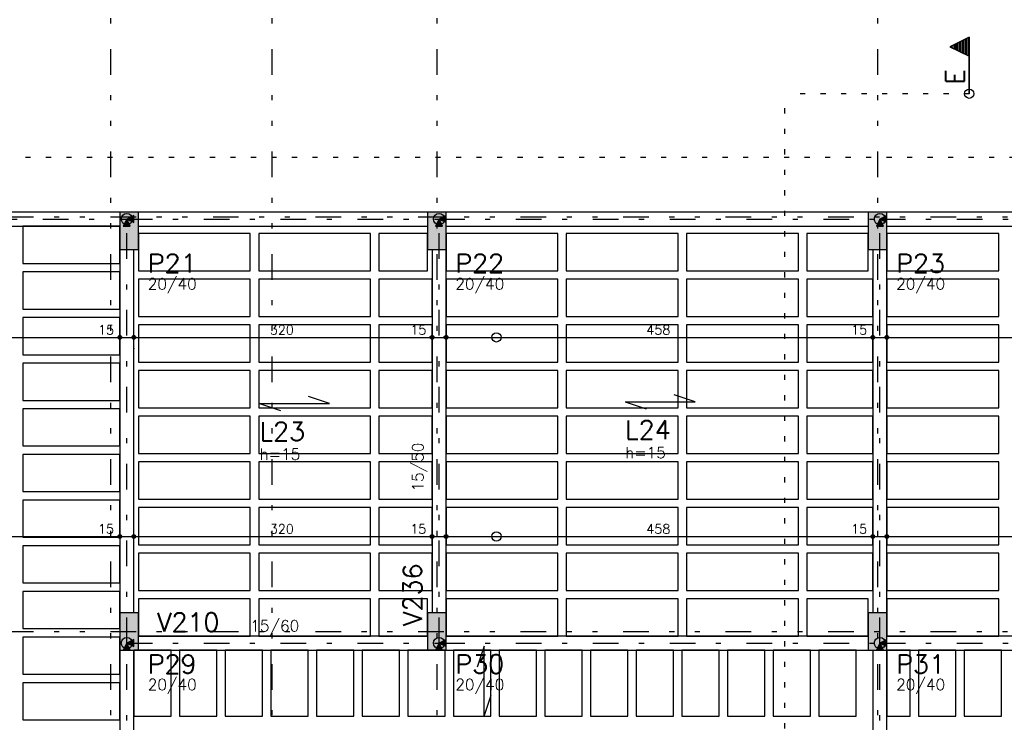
# Model space of a CAD drawing. Extents: x 0 to 119, y 0 to 84.
# Tile 8 of 19: x 34 to 54, y 34 to 48. Entities that reach past the tile are written whole.
import ezdxf

# ---------------------------------------------------------------- set-up
doc = ezdxf.new("R2010")
doc.units = 0
doc.header["$MEASUREMENT"] = 0
for name, pattern in [('ESTILO_TQS_0002', [0.4, 0.1, -0.3]), ('ESTILO_TQS_0003', [1.5, 0.5, -0.4, 0.1, -0.5]), ('ESTILO_TQS_0004', [2, 0.5, -0.4, 0.1, -0.4, 0.1, -0.5])]:
    doc.linetypes.add(name, pattern=pattern)
for name, color, linetype in [('1', 1, 'CONTINUOUS'), ('3', 3, 'CONTINUOUS'), ('4', 4, 'CONTINUOUS'), ('6', 6, 'CONTINUOUS'), ('9', 9, 'CONTINUOUS')]:
    doc.layers.add(name, color=color, linetype=linetype)
doc.styles.get("Standard").update_dxf_attribs({"font": 'ROMANS.SHX'})

msp = doc.modelspace()

# ---------------------------------------------------------------- linework, layer by layer
at = {"layer": '1', "linetype": 'ESTILO_TQS_0004'}
for p, q in [((36.225, 75.149), (36.225, 6.967)), ((39.371, 75.149), (39.371, 6.967)), ((42.589, 75.149), (42.589, 6.967)), ((51.189, 75.149), (51.189, 6.967)), ((10.225, 43.876), (76.189, 43.876)), ((10.225, 35.786), (76.189, 35.786))]:
    msp.add_line(p, q, dxfattribs=at)
at = {"layer": '1', "linetype": 'ESTILO_TQS_0003'}
for p, q in [((28.907, 43.831), (36.544, 43.831)), ((36.544, 43.831), (42.635, 43.831)), ((36.544, 35.558), (36.544, 43.831)), ((42.635, 43.831), (51.234, 43.831)), ((42.635, 35.558), (42.635, 43.831)), ((51.234, 43.831), (60.871, 43.831)), ((51.234, 35.558), (51.234, 43.831)), ((36.544, 31.649), (36.544, 35.558)), ((36.544, 35.558), (42.635, 35.558)), ((42.635, 35.558), (51.234, 35.558)), ((51.234, 35.558), (60.871, 35.558)), ((51.234, 31.649), (51.234, 35.558))]:
    msp.add_line(p, q, dxfattribs=at)
at = {"layer": '1', "linetype": 'Continuous'}
for p, q in [((36.589, 43.604), (36.589, 43.604)), ((42.589, 43.604), (42.589, 43.604)), ((51.189, 43.604), (51.189, 43.604)), ((24.907, 41.524), (36.635, 41.524)), ((36.18, 41.524), (36.907, 41.524)), ((36.407, 41.543), (36.407, 41.543)), ((36.407, 41.543), (36.407, 41.543)), ((36.453, 41.524), (42.725, 41.524)), ((36.68, 41.543), (36.68, 41.543)), ((36.68, 41.543), (36.68, 41.543)), ((42.271, 41.524), (42.998, 41.524)), ((42.498, 41.543), (42.498, 41.543)), ((42.498, 41.543), (42.498, 41.543)), ((42.544, 41.524), (51.325, 41.524)), ((42.771, 41.543), (42.771, 41.543)), ((42.771, 41.543), (42.771, 41.543)), ((50.871, 41.524), (51.598, 41.524)), ((51.098, 41.543), (51.098, 41.543)), ((51.098, 41.543), (51.098, 41.543)), ((51.144, 41.524), (60.962, 41.524)), ((51.371, 41.543), (51.371, 41.543)), ((51.371, 41.543), (51.371, 41.543)), ((36.407, 41.316), (36.407, 41.297)), ((36.407, 41.316), (36.407, 41.297)), ((36.68, 41.316), (36.68, 41.297)), ((36.68, 41.316), (36.68, 41.297)), ((42.498, 41.316), (42.498, 41.297)), ((42.498, 41.316), (42.498, 41.297)), ((42.771, 41.316), (42.771, 41.297)), ((42.771, 41.316), (42.771, 41.297)), ((51.098, 41.316), (51.098, 41.297)), ((51.098, 41.316), (51.098, 41.297)), ((51.371, 41.316), (51.371, 41.297)), ((51.371, 41.316), (51.371, 41.297)), ((40.497, 40.235), (40.088, 40.372)), ((47.628, 40.264), (47.219, 40.4)), ((39.133, 40.235), (40.497, 40.235)), ((39.133, 40.235), (39.542, 40.099)), ((46.264, 40.264), (47.628, 40.264)), ((46.264, 40.264), (46.673, 40.127)), ((24.907, 37.64), (36.635, 37.64)), ((36.18, 37.64), (36.907, 37.64)), ((36.407, 37.64), (36.407, 37.64)), ((36.407, 37.64), (36.407, 37.64)), ((36.453, 37.64), (42.725, 37.64)), ((36.68, 37.64), (36.68, 37.64)), ((36.68, 37.64), (36.68, 37.64)), ((42.271, 37.64), (42.998, 37.64)), ((42.498, 37.64), (42.498, 37.64)), ((42.498, 37.64), (42.498, 37.64)), ((42.544, 37.64), (51.325, 37.64)), ((42.771, 37.64), (42.771, 37.64)), ((42.771, 37.64), (42.771, 37.64)), ((50.871, 37.64), (51.598, 37.64)), ((51.098, 37.64), (51.098, 37.64)), ((51.098, 37.64), (51.098, 37.64)), ((51.144, 37.64), (60.962, 37.64)), ((51.371, 37.64), (51.371, 37.64)), ((51.371, 37.64), (51.371, 37.64)), ((36.589, 35.786), (36.589, 35.786)), ((42.589, 35.786), (42.589, 35.786)), ((51.189, 35.786), (51.189, 35.786)), ((43.515, 35.499), (43.379, 35.09)), ((43.515, 34.135), (43.515, 35.499)), ((43.515, 34.135), (43.651, 34.544))]:
    msp.add_line(p, q, dxfattribs=at)
for points in [[(36.407, 43.967), (29.498, 43.967)], [(36.475, 43.695), (36.612, 43.695), (36.544, 43.831), (36.475, 43.695)], [(36.68, 43.763), (36.68, 43.899), (36.544, 43.831), (36.68, 43.763)], [(42.407, 43.967), (36.771, 43.967)], [(42.566, 43.695), (42.703, 43.695), (42.635, 43.831), (42.566, 43.695)], [(42.771, 43.763), (42.771, 43.899), (42.635, 43.831), (42.771, 43.763)], [(51.007, 43.967), (42.771, 43.967)], [(51.166, 43.695), (51.303, 43.695), (51.234, 43.831), (51.166, 43.695)], [(51.371, 43.763), (51.371, 43.899), (51.234, 43.831), (51.371, 43.763)], [(60.644, 43.967), (51.371, 43.967)], [(29.498, 43.695), (36.407, 43.695)], [(34.516, 43.695), (34.516, 42.967), (36.407, 42.967), (36.407, 43.695), (34.516, 43.695)], [(36.771, 43.695), (42.407, 43.695)], [(42.771, 43.695), (51.007, 43.695)], [(51.371, 43.695), (60.644, 43.695)], [(36.771, 43.549), (36.771, 42.822), (38.953, 42.822), (38.953, 43.549), (36.771, 43.549)], [(39.116, 43.549), (39.116, 42.822), (41.298, 42.822), (41.298, 43.549), (39.116, 43.549)], [(41.462, 43.549), (41.462, 42.822), (42.407, 42.822), (42.407, 43.549), (41.462, 43.549)], [(42.771, 43.549), (42.771, 42.822), (44.953, 42.822), (44.953, 43.549), (42.771, 43.549)], [(45.116, 43.549), (45.116, 42.822), (47.298, 42.822), (47.298, 43.549), (45.116, 43.549)], [(47.462, 43.549), (47.462, 42.822), (49.644, 42.822), (49.644, 43.549), (47.462, 43.549)], [(49.807, 43.549), (49.807, 42.822), (51.007, 42.822), (51.007, 43.549), (49.807, 43.549)], [(51.371, 43.549), (51.371, 42.822), (53.553, 42.822), (53.553, 43.549), (51.371, 43.549)], [(36.407, 43.24), (36.407, 36.149)], [(36.68, 36.149), (36.68, 43.24)], [(42.498, 43.24), (42.498, 36.149)], [(42.771, 36.149), (42.771, 43.24)], [(51.098, 43.24), (51.098, 36.149)], [(51.371, 36.149), (51.371, 43.24)], [(34.516, 42.804), (34.516, 42.076), (36.407, 42.076), (36.407, 42.804), (34.516, 42.804)], [(36.771, 42.658), (36.771, 41.931), (38.953, 41.931), (38.953, 42.658), (36.771, 42.658)], [(39.116, 42.658), (39.116, 41.931), (41.298, 41.931), (41.298, 42.658), (39.116, 42.658)], [(41.462, 42.658), (41.462, 41.931), (42.498, 41.931), (42.498, 42.658), (41.462, 42.658)], [(42.771, 42.658), (42.771, 41.931), (44.953, 41.931), (44.953, 42.658), (42.771, 42.658)], [(45.116, 42.658), (45.116, 41.931), (47.298, 41.931), (47.298, 42.658), (45.116, 42.658)], [(47.462, 42.658), (47.462, 41.931), (49.644, 41.931), (49.644, 42.658), (47.462, 42.658)], [(49.807, 42.658), (49.807, 41.931), (51.098, 41.931), (51.098, 42.658), (49.807, 42.658)], [(51.371, 42.658), (51.371, 41.931), (53.553, 41.931), (53.553, 42.658), (51.371, 42.658)], [(34.516, 41.913), (34.516, 41.186), (36.407, 41.186), (36.407, 41.913), (34.516, 41.913)], [(36.771, 41.767), (36.771, 41.04), (38.953, 41.04), (38.953, 41.767), (36.771, 41.767)], [(39.116, 41.767), (39.116, 41.04), (41.298, 41.04), (41.298, 41.767), (39.116, 41.767)], [(41.462, 41.767), (41.462, 41.04), (42.498, 41.04), (42.498, 41.767), (41.462, 41.767)], [(42.771, 41.767), (42.771, 41.04), (44.953, 41.04), (44.953, 41.767), (42.771, 41.767)], [(45.116, 41.767), (45.116, 41.04), (47.298, 41.04), (47.298, 41.767), (45.116, 41.767)], [(47.462, 41.767), (47.462, 41.04), (49.644, 41.04), (49.644, 41.767), (47.462, 41.767)], [(49.807, 41.767), (49.807, 41.04), (51.098, 41.04), (51.098, 41.767), (49.807, 41.767)], [(51.371, 41.767), (51.371, 41.04), (53.553, 41.04), (53.553, 41.767), (51.371, 41.767)], [(34.516, 41.022), (34.516, 40.295), (36.407, 40.295), (36.407, 41.022), (34.516, 41.022)], [(36.771, 40.876), (36.771, 40.149), (38.953, 40.149), (38.953, 40.876), (36.771, 40.876)], [(39.116, 40.876), (39.116, 40.149), (41.298, 40.149), (41.298, 40.876), (39.116, 40.876)], [(41.462, 40.876), (41.462, 40.149), (42.498, 40.149), (42.498, 40.876), (41.462, 40.876)], [(42.771, 40.876), (42.771, 40.149), (44.953, 40.149), (44.953, 40.876), (42.771, 40.876)], [(45.116, 40.876), (45.116, 40.149), (47.298, 40.149), (47.298, 40.876), (45.116, 40.876)], [(47.462, 40.876), (47.462, 40.149), (49.644, 40.149), (49.644, 40.876), (47.462, 40.876)], [(49.807, 40.876), (49.807, 40.149), (51.098, 40.149), (51.098, 40.876), (49.807, 40.876)], [(51.371, 40.876), (51.371, 40.149), (53.553, 40.149), (53.553, 40.876), (51.371, 40.876)], [(34.516, 40.131), (34.516, 39.404), (36.407, 39.404), (36.407, 40.131), (34.516, 40.131)], [(36.771, 39.986), (36.771, 39.258), (38.953, 39.258), (38.953, 39.986), (36.771, 39.986)], [(39.116, 39.986), (39.116, 39.258), (41.298, 39.258), (41.298, 39.986), (39.116, 39.986)], [(41.462, 39.986), (41.462, 39.258), (42.498, 39.258), (42.498, 39.986), (41.462, 39.986)], [(42.771, 39.986), (42.771, 39.258), (44.953, 39.258), (44.953, 39.986), (42.771, 39.986)], [(45.116, 39.986), (45.116, 39.258), (47.298, 39.258), (47.298, 39.986), (45.116, 39.986)], [(47.462, 39.986), (47.462, 39.258), (49.644, 39.258), (49.644, 39.986), (47.462, 39.986)], [(49.807, 39.986), (49.807, 39.258), (51.098, 39.258), (51.098, 39.986), (49.807, 39.986)], [(51.371, 39.986), (51.371, 39.258), (53.553, 39.258), (53.553, 39.986), (51.371, 39.986)], [(34.516, 39.24), (34.516, 38.513), (36.407, 38.513), (36.407, 39.24), (34.516, 39.24)], [(36.771, 39.095), (36.771, 38.367), (38.953, 38.367), (38.953, 39.095), (36.771, 39.095)], [(39.116, 39.095), (39.116, 38.367), (41.298, 38.367), (41.298, 39.095), (39.116, 39.095)], [(41.462, 39.095), (41.462, 38.367), (42.498, 38.367), (42.498, 39.095), (41.462, 39.095)], [(42.771, 39.095), (42.771, 38.367), (44.953, 38.367), (44.953, 39.095), (42.771, 39.095)], [(45.116, 39.095), (45.116, 38.367), (47.298, 38.367), (47.298, 39.095), (45.116, 39.095)], [(47.462, 39.095), (47.462, 38.367), (49.644, 38.367), (49.644, 39.095), (47.462, 39.095)], [(49.807, 39.095), (49.807, 38.367), (51.098, 38.367), (51.098, 39.095), (49.807, 39.095)], [(51.371, 39.095), (51.371, 38.367), (53.553, 38.367), (53.553, 39.095), (51.371, 39.095)], [(34.516, 38.349), (34.516, 37.622), (36.407, 37.622), (36.407, 38.349), (34.516, 38.349)], [(36.771, 38.204), (36.771, 37.476), (38.953, 37.476), (38.953, 38.204), (36.771, 38.204)], [(39.116, 38.204), (39.116, 37.476), (41.298, 37.476), (41.298, 38.204), (39.116, 38.204)], [(41.462, 38.204), (41.462, 37.476), (42.498, 37.476), (42.498, 38.204), (41.462, 38.204)], [(42.771, 38.204), (42.771, 37.476), (44.953, 37.476), (44.953, 38.204), (42.771, 38.204)], [(45.116, 38.204), (45.116, 37.476), (47.298, 37.476), (47.298, 38.204), (45.116, 38.204)], [(47.462, 38.204), (47.462, 37.476), (49.644, 37.476), (49.644, 38.204), (47.462, 38.204)], [(49.807, 38.204), (49.807, 37.476), (51.098, 37.476), (51.098, 38.204), (49.807, 38.204)], [(51.371, 38.204), (51.371, 37.476), (53.553, 37.476), (53.553, 38.204), (51.371, 38.204)], [(34.516, 37.458), (34.516, 36.731), (36.407, 36.731), (36.407, 37.458), (34.516, 37.458)], [(36.771, 37.313), (36.771, 36.586), (38.953, 36.586), (38.953, 37.313), (36.771, 37.313)], [(39.116, 37.313), (39.116, 36.586), (41.298, 36.586), (41.298, 37.313), (39.116, 37.313)], [(41.462, 37.313), (41.462, 36.586), (42.498, 36.586), (42.498, 37.313), (41.462, 37.313)], [(42.771, 37.313), (42.771, 36.586), (44.953, 36.586), (44.953, 37.313), (42.771, 37.313)], [(45.116, 37.313), (45.116, 36.586), (47.298, 36.586), (47.298, 37.313), (45.116, 37.313)], [(47.462, 37.313), (47.462, 36.586), (49.644, 36.586), (49.644, 37.313), (47.462, 37.313)], [(49.807, 37.313), (49.807, 36.586), (51.098, 36.586), (51.098, 37.313), (49.807, 37.313)], [(51.371, 37.313), (51.371, 36.586), (53.553, 36.586), (53.553, 37.313), (51.371, 37.313)], [(34.516, 36.567), (34.516, 35.84), (36.407, 35.84), (36.407, 36.567), (34.516, 36.567)], [(36.771, 36.422), (36.771, 35.695), (38.953, 35.695), (38.953, 36.422), (36.771, 36.422)], [(39.116, 36.422), (39.116, 35.695), (41.298, 35.695), (41.298, 36.422), (39.116, 36.422)], [(41.462, 36.422), (41.462, 35.695), (42.407, 35.695), (42.407, 36.422), (41.462, 36.422)], [(42.771, 36.422), (42.771, 35.695), (44.953, 35.695), (44.953, 36.422), (42.771, 36.422)], [(45.116, 36.422), (45.116, 35.695), (47.298, 35.695), (47.298, 36.422), (45.116, 36.422)], [(47.462, 36.422), (47.462, 35.695), (49.644, 35.695), (49.644, 36.422), (47.462, 36.422)], [(49.807, 36.422), (49.807, 35.695), (51.007, 35.695), (51.007, 36.422), (49.807, 36.422)], [(51.371, 36.422), (51.371, 35.695), (53.553, 35.695), (53.553, 36.422), (51.371, 36.422)], [(34.516, 35.676), (34.516, 34.949), (36.407, 34.949), (36.407, 35.676), (34.516, 35.676)], [(36.475, 35.422), (36.612, 35.422), (36.544, 35.558), (36.475, 35.422)], [(36.68, 35.49), (36.68, 35.626), (36.544, 35.558), (36.68, 35.49)], [(42.407, 35.695), (36.771, 35.695)], [(42.566, 35.422), (42.703, 35.422), (42.635, 35.558), (42.566, 35.422)], [(42.771, 35.49), (42.771, 35.626), (42.635, 35.558), (42.771, 35.49)], [(51.007, 35.695), (42.771, 35.695)], [(51.166, 35.422), (51.303, 35.422), (51.234, 35.558), (51.166, 35.422)], [(51.371, 35.49), (51.371, 35.626), (51.234, 35.558), (51.371, 35.49)], [(60.644, 35.695), (51.371, 35.695)], [(36.407, 35.422), (36.407, 31.786)], [(36.68, 31.786), (36.68, 35.422)], [(36.68, 34.131), (37.407, 34.131), (37.407, 35.422), (36.68, 35.422), (36.68, 34.131)], [(36.771, 35.422), (42.407, 35.422)], [(37.571, 34.131), (38.298, 34.131), (38.298, 35.422), (37.571, 35.422), (37.571, 34.131)], [(38.462, 34.131), (39.189, 34.131), (39.189, 35.422), (38.462, 35.422), (38.462, 34.131)], [(39.353, 34.131), (40.08, 34.131), (40.08, 35.422), (39.353, 35.422), (39.353, 34.131)], [(40.244, 34.131), (40.971, 34.131), (40.971, 35.422), (40.244, 35.422), (40.244, 34.131)], [(41.135, 34.131), (41.862, 34.131), (41.862, 35.422), (41.135, 35.422), (41.135, 34.131)], [(42.025, 34.131), (42.753, 34.131), (42.753, 35.422), (42.025, 35.422), (42.025, 34.131)], [(42.771, 35.422), (51.007, 35.422)], [(42.916, 34.131), (43.644, 34.131), (43.644, 35.422), (42.916, 35.422), (42.916, 34.131)], [(43.807, 34.131), (44.535, 34.131), (44.535, 35.422), (43.807, 35.422), (43.807, 34.131)], [(44.698, 34.131), (45.425, 34.131), (45.425, 35.422), (44.698, 35.422), (44.698, 34.131)], [(45.589, 34.131), (46.316, 34.131), (46.316, 35.422), (45.589, 35.422), (45.589, 34.131)], [(46.48, 34.131), (47.207, 34.131), (47.207, 35.422), (46.48, 35.422), (46.48, 34.131)], [(47.371, 34.131), (48.098, 34.131), (48.098, 35.422), (47.371, 35.422), (47.371, 34.131)], [(48.262, 34.131), (48.989, 34.131), (48.989, 35.422), (48.262, 35.422), (48.262, 34.131)], [(49.153, 34.131), (49.88, 34.131), (49.88, 35.422), (49.153, 35.422), (49.153, 34.131)], [(50.044, 34.131), (50.771, 34.131), (50.771, 35.422), (50.044, 35.422), (50.044, 34.131)], [(51.098, 35.422), (51.098, 31.786)], [(51.371, 35.422), (60.644, 35.422)], [(51.371, 31.786), (51.371, 35.422)], [(51.371, 34.131), (51.825, 34.131), (51.825, 35.422), (51.371, 35.422), (51.371, 34.131)], [(51.989, 34.131), (52.716, 34.131), (52.716, 35.422), (51.989, 35.422), (51.989, 34.131)], [(52.88, 34.131), (53.607, 34.131), (53.607, 35.422), (52.88, 35.422), (52.88, 34.131)], [(34.516, 34.786), (34.516, 34.058), (36.407, 34.058), (36.407, 34.786), (34.516, 34.786)]]:
    msp.add_lwpolyline(points, dxfattribs=at)
for centre, radius in [((52.977, 46.278), 0.0909), ((36.544, 43.831), 0.109), ((36.544, 43.831), 0.109), ((42.635, 43.831), 0.109), ((42.635, 43.831), 0.109), ((51.234, 43.831), 0.109), ((51.234, 43.831), 0.109), ((36.407, 41.524), 0.0364), ((36.407, 41.524), 0.0364), ((36.407, 41.524), 0.0182), ((36.407, 41.524), 0.0182), ((36.68, 41.524), 0.0364), ((36.68, 41.524), 0.0364), ((36.68, 41.524), 0.0182), ((36.68, 41.524), 0.0182), ((42.498, 41.524), 0.0364), ((42.498, 41.524), 0.0364), ((42.498, 41.524), 0.0182), ((42.498, 41.524), 0.0182), ((42.771, 41.524), 0.0364), ((42.771, 41.524), 0.0364), ((42.771, 41.524), 0.0182), ((42.771, 41.524), 0.0182), ((43.753, 41.524), 0.0909), ((51.098, 41.524), 0.0364), ((51.098, 41.524), 0.0364), ((51.098, 41.524), 0.0182), ((51.098, 41.524), 0.0182), ((51.371, 41.524), 0.0364), ((51.371, 41.524), 0.0364), ((51.371, 41.524), 0.0182), ((51.371, 41.524), 0.0182), ((36.407, 37.64), 0.0364), ((36.407, 37.64), 0.0364), ((36.407, 37.64), 0.0182), ((36.407, 37.64), 0.0182), ((36.68, 37.64), 0.0364), ((36.68, 37.64), 0.0364), ((36.68, 37.64), 0.0182), ((36.68, 37.64), 0.0182), ((42.498, 37.64), 0.0364), ((42.498, 37.64), 0.0364), ((42.498, 37.64), 0.0182), ((42.498, 37.64), 0.0182), ((42.771, 37.64), 0.0364), ((42.771, 37.64), 0.0364), ((42.771, 37.64), 0.0182), ((42.771, 37.64), 0.0182), ((43.753, 37.64), 0.0909), ((51.098, 37.64), 0.0364), ((51.098, 37.64), 0.0364), ((51.098, 37.64), 0.0182), ((51.098, 37.64), 0.0182), ((51.371, 37.64), 0.0364), ((51.371, 37.64), 0.0364), ((51.371, 37.64), 0.0182), ((51.371, 37.64), 0.0182), ((36.544, 35.558), 0.109), ((36.544, 35.558), 0.109), ((42.635, 35.558), 0.109), ((42.635, 35.558), 0.109), ((51.234, 35.558), 0.109), ((51.234, 35.558), 0.109)]:
    msp.add_circle(centre, radius, dxfattribs=at)
at = {"layer": '3', "linetype": 'Continuous'}
for p, q in [((52.977, 47.383), (52.599, 47.195)), ((52.975, 47.381), (52.603, 47.195)), ((52.745, 47.266), (52.745, 47.124)), ((52.774, 47.28), (52.774, 47.11)), ((52.803, 47.295), (52.803, 47.095)), ((52.832, 47.309), (52.832, 47.081)), ((52.861, 47.324), (52.861, 47.066)), ((52.89, 47.338), (52.89, 47.052)), ((52.919, 47.353), (52.919, 47.037)), ((52.948, 47.367), (52.948, 47.023)), ((52.975, 47.381), (52.975, 46.278)), ((52.977, 46.278), (52.977, 47.383)), ((52.599, 47.195), (52.975, 47.007)), ((52.603, 47.195), (52.975, 47.009)), ((52.628, 47.208), (52.628, 47.182)), ((52.658, 47.222), (52.658, 47.168)), ((52.687, 47.237), (52.687, 47.153)), ((52.716, 47.251), (52.716, 47.139))]:
    msp.add_line(p, q, dxfattribs=at)
at = {"layer": '3', "linetype": 'ESTILO_TQS_0002'}
for p, q in [((49.379, 21.093), (49.379, 46.278)), ((52.977, 46.278), (49.379, 46.278)), ((12.966, 45.04), (73.682, 45.04))]:
    msp.add_line(p, q, dxfattribs=at)
at = {"layer": '3', "linetype": 'Continuous'}
msp.add_lwpolyline([(52.975, 47.381), (52.603, 47.195), (52.975, 47.009), (52.975, 47.381)], dxfattribs=at)
at = {"layer": '6', "linetype": 'Continuous'}
for points in [[(36.407, 43.24), (36.771, 43.24), (36.771, 43.967), (36.407, 43.967), (36.407, 43.24)], [(42.407, 43.24), (42.771, 43.24), (42.771, 43.967), (42.407, 43.967), (42.407, 43.24)], [(51.007, 43.24), (51.371, 43.24), (51.371, 43.967), (51.007, 43.967), (51.007, 43.24)], [(36.407, 35.422), (36.771, 35.422), (36.771, 36.149), (36.407, 36.149), (36.407, 35.422)], [(42.407, 35.422), (42.771, 35.422), (42.771, 36.149), (42.407, 36.149), (42.407, 35.422)], [(51.007, 35.422), (51.371, 35.422), (51.371, 36.149), (51.007, 36.149), (51.007, 35.422)]]:
    msp.add_lwpolyline(points, dxfattribs=at)
at = {"layer": '9', "linetype": 'Continuous'}
for points in [[(36.407, 43.24), (36.771, 43.24), (36.771, 43.967)], [(36.407, 43.24), (36.771, 43.967), (36.407, 43.967)], [(36.407, 43.24), (36.407, 43.967), (36.407, 43.24)], [(36.475, 43.695), (36.612, 43.695), (36.544, 43.831)], [(36.475, 43.695), (36.544, 43.831), (36.475, 43.695)], [(36.68, 43.763), (36.68, 43.899), (36.544, 43.831)], [(36.68, 43.763), (36.544, 43.831), (36.68, 43.763)], [(42.407, 43.24), (42.771, 43.24), (42.771, 43.967)], [(42.407, 43.24), (42.771, 43.967), (42.407, 43.967)], [(42.407, 43.24), (42.407, 43.967), (42.407, 43.24)], [(42.566, 43.695), (42.703, 43.695), (42.635, 43.831)], [(42.566, 43.695), (42.635, 43.831), (42.566, 43.695)], [(42.771, 43.763), (42.771, 43.899), (42.635, 43.831)], [(42.771, 43.763), (42.635, 43.831), (42.771, 43.763)], [(51.007, 43.24), (51.371, 43.24), (51.371, 43.967)], [(51.007, 43.24), (51.371, 43.967), (51.007, 43.967)], [(51.007, 43.24), (51.007, 43.967), (51.007, 43.24)], [(51.166, 43.695), (51.303, 43.695), (51.234, 43.831)], [(51.166, 43.695), (51.234, 43.831), (51.166, 43.695)], [(51.371, 43.763), (51.371, 43.899), (51.234, 43.831)], [(51.371, 43.763), (51.234, 43.831), (51.371, 43.763)], [(36.407, 35.422), (36.771, 35.422), (36.771, 36.149)], [(36.407, 35.422), (36.771, 36.149), (36.407, 36.149)], [(36.407, 35.422), (36.407, 36.149), (36.407, 35.422)], [(42.407, 35.422), (42.771, 35.422), (42.771, 36.149)], [(42.407, 35.422), (42.771, 36.149), (42.407, 36.149)], [(42.407, 35.422), (42.407, 36.149), (42.407, 35.422)], [(51.007, 35.422), (51.371, 35.422), (51.371, 36.149)], [(51.007, 35.422), (51.371, 36.149), (51.007, 36.149)], [(51.007, 35.422), (51.007, 36.149), (51.007, 35.422)], [(36.475, 35.422), (36.612, 35.422), (36.544, 35.558)], [(36.475, 35.422), (36.544, 35.558), (36.475, 35.422)], [(36.68, 35.49), (36.68, 35.626), (36.544, 35.558)], [(36.68, 35.49), (36.544, 35.558), (36.68, 35.49)], [(42.566, 35.422), (42.703, 35.422), (42.635, 35.558)], [(42.566, 35.422), (42.635, 35.558), (42.566, 35.422)], [(42.771, 35.49), (42.771, 35.626), (42.635, 35.558)], [(42.771, 35.49), (42.635, 35.558), (42.771, 35.49)], [(51.166, 35.422), (51.303, 35.422), (51.234, 35.558)], [(51.166, 35.422), (51.234, 35.558), (51.166, 35.422)], [(51.371, 35.49), (51.371, 35.626), (51.234, 35.558)], [(51.371, 35.49), (51.234, 35.558), (51.371, 35.49)]]:
    msp.add_solid(points, dxfattribs=at)

# ---------------------------------------------------------------- texts
at = {"layer": '1', "linetype": 'Continuous'}
for s, p in [('15', (35.983, 41.579)), ('320', (39.334, 41.579)), ('15', (42.074, 41.579)), ('458', (46.68, 41.579)), ('15', (50.674, 41.579)), ('15', (35.983, 37.695)), ('320', (39.334, 37.695)), ('15', (42.074, 37.695)), ('458', (46.68, 37.695)), ('15', (50.674, 37.695))]:
    msp.add_text(s, height=0.1818, dxfattribs=at).set_placement(p)
at = {"layer": '3', "linetype": 'Continuous'}
for s, height, p in [('E', 0.364, (52.886, 46.46)), ('15/50', 0.2182, (42.33, 38.516))]:
    msp.add_text(s, height=height, rotation=90, dxfattribs=at).set_placement(p)
for s, p in [('20/40', (36.953, 42.458)), ('20/40', (42.953, 42.458)), ('20/40', (51.553, 42.458)), ('h=15', (46.264, 39.166)), ('h=15', (39.133, 39.137)), ('15/60', (38.953, 35.786)), ('20/40', (36.953, 34.64)), ('20/40', (42.953, 34.64)), ('20/40', (51.553, 34.64))]:
    msp.add_text(s, height=0.2182, dxfattribs=at).set_placement(p)
at = {"layer": '4', "linetype": 'Continuous'}
for s, p in [('L23', (39.133, 39.508)), ('L24', (46.264, 39.537)), ('V210', (37.135, 35.786))]:
    msp.add_text(s, height=0.3636, dxfattribs=at).set_placement(p)
msp.add_text('V236', height=0.3636, rotation=90, dxfattribs=at).set_placement((42.299, 35.895))
at = {"layer": '6', "linetype": 'Continuous'}
for s, p in [('P21', (36.953, 42.786)), ('P22', (42.953, 42.786)), ('P23', (51.553, 42.786)), ('P29', (36.953, 34.967)), ('P30', (42.953, 34.967)), ('P31', (51.553, 34.967))]:
    msp.add_text(s, height=0.3636, dxfattribs=at).set_placement(p)

doc.saveas('drawing.dxf')
